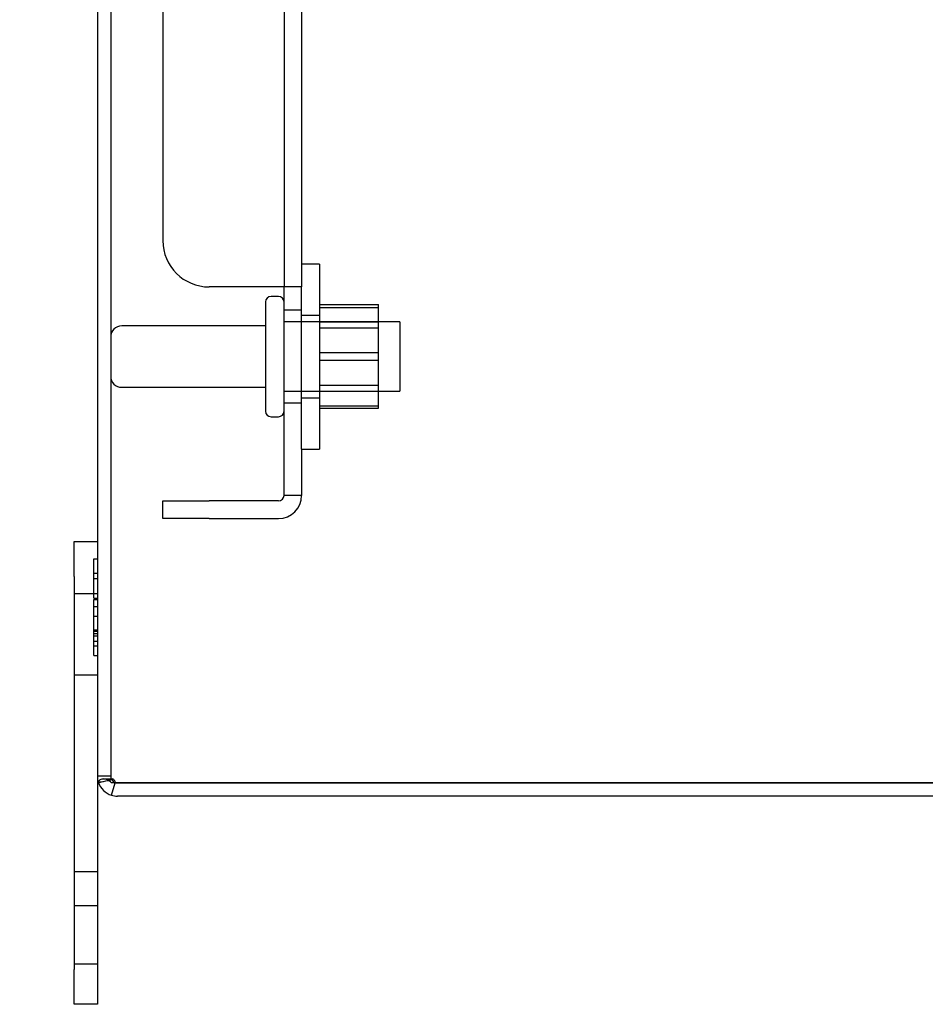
# Model space of a CAD drawing. Header units: inches. Extents: x 1 to 240, y -1 to 159.
# Tile 18 of 77: x 14.48 to 19.37, y 64.05 to 69.37. Entities that reach past the tile are written whole.
import ezdxf
from ezdxf.enums import TextEntityAlignment as Align
from ezdxf.lldxf.tags import DXFTag

# ---------------------------------------------------------------- set-up
doc = ezdxf.new("R2010")
doc.units = ezdxf.units.IN
doc.header["$MEASUREMENT"] = 0
for name, color, linetype in [('COM42189', 7, 'Continuous'), ('COM70726-3', 7, 'Continuous'), ('Default', 7, 'Continuous'), ('FET07720', 7, 'Continuous'), ('NTS166105', 7, 'Continuous'), ('STD26089', 7, 'Continuous'), ('WAF25059', 7, 'Continuous')]:
    doc.layers.add(name, color=color, linetype=linetype)
doc.styles.add('SEACAD_Times_New_Roman', font='times.ttf')
tags = doc.linetypes.add('HIDDEN2', pattern=[0.1875, 0.125, -0.0625]).pattern_tags.tags
tags[6:7] = [DXFTag(74, 4), DXFTag(75, 0), DXFTag(340, '0'), DXFTag(46, 0.0), DXFTag(50, 0.0), DXFTag(44, 0.0), DXFTag(45, 0.0)]
tags[4:5] = [DXFTag(74, 4), DXFTag(75, 0), DXFTag(340, '0'), DXFTag(46, 0.0), DXFTag(50, 0.0), DXFTag(44, 0.0), DXFTag(45, 0.0)]
doc.dimstyles.new('HAMMOND_(STH_-_240x160)', dxfattribs={"dimtxt": 1, "dimasz": 1.25, "dimexe": 0.5, "dimexo": 0.5, "dimgap": 0.25, "dimtad": 0, "dimtih": 1, "dimtoh": 1, "dimlfac": 0.125, "dimzin": 0, "dimdsep": 46, "dimtxsty": 'SEACAD_Times_New_Roman', "dimblk1": '_SE_FILLED', "dimblk2": '_SE_FILLED', "dimsah": 1, "dimcen": 0.5, "dimadec": 0, "dimazin": 0, "dimtfac": 0.8, "dimtofl": 0, "dimtmove": 0, "dimatfit": 3, "dimfxl": 1, "dimtolj": 1, "dimtzin": 0, "dimarcsym": 0})

# ---------------------------------------------------------------- blocks, each defined once
blk = doc.blocks.new('SE6')
at = {"layer": 'COM42189', "color": 7, "linetype": 'HIDDEN2'}
for p, q in [((15.9052, 92.4185), (15.9052, 67.9216)), ((16.0002, 92.4185), (16.0002, 67.9216)), ((15.2502, 92.1685), (15.2502, 68.1716)), ((15.8752, 67.9216), (15.5002, 67.9216)), ((16.0002, 67.9216), (15.8752, 67.9216)), ((15.9052, 67.0451), (15.9052, 67.9216)), ((16.0002, 67.0451), (16.0002, 67.9216)), ((16.0002, 67.7951), (15.9052, 67.7951)), ((15.9052, 67.2951), (16.0002, 67.2951)), ((15.9052, 66.7951), (15.9052, 67.0451)), ((16.0002, 67.0451), (16.0002, 66.7951)), ((16.0002, 66.7951), (15.9052, 66.7951)), ((15.2502, 66.6701), (15.2502, 66.7651)), ((15.2502, 66.7651), (15.5002, 66.7651)), ((15.8752, 66.7651), (15.5002, 66.7651)), ((15.5002, 66.6701), (15.2502, 66.6701)), ((15.5002, 66.6701), (15.8752, 66.6701))]:
    blk.add_line(p, q, dxfattribs=at)
for centre, radius, start, end in [((15.5002, 68.1716), 0.25, 180, 270), ((15.8752, 66.7951), 0.125, 270, 0), ((15.8752, 66.7951), 0.03, 270, 0)]:
    blk.add_arc(centre, radius, start, end, dxfattribs=at)
at = {"layer": 'COM70726-3', "color": 7, "linetype": 'Continuous'}
for p, q in [((14.8962, 95.0621), (14.8962, 65.2781)), ((15.0042, 65.2422), (14.9724, 65.2422)), ((14.9724, 65.1748), (14.9931, 65.2421)), ((14.9931, 65.2421), (15.0042, 65.2421)), ((15.0042, 65.2422), (22.7549, 65.2422)), ((22.7549, 65.2421), (15.0042, 65.2421)), ((22.7549, 65.1701), (15.0042, 65.1701))]:
    blk.add_line(p, q, dxfattribs=at)
at = {"layer": 'COM70726-3', "color": 7, "linetype": 'HIDDEN2'}
for p, q in [((14.9682, 95.0621), (14.9682, 65.2781)), ((14.9682, 65.2781), (14.8962, 65.2781)), ((14.9786, 65.2625), (14.9277, 65.2625))]:
    blk.add_line(p, q, dxfattribs=at)
at = {"layer": 'COM70726-3', "color": 7, "linetype": 'Continuous'}
for centre, radius, start, end in [((15.0042, 65.2781), 0.108, 180, 198.1223), ((14.7788, 66.0394), 0.8042, 278.7792, 282.7493), ((14.7788, 66.037), 0.802, 278.8062, 282.7764), ((15.0042, 65.2781), 0.108, 198.1223, 252.8887), ((15.0042, 65.2781), 0.108, 252.8887, 270)]:
    blk.add_arc(centre, radius, start, end, dxfattribs=at)
at = {"layer": 'COM70726-3', "color": 7, "linetype": 'HIDDEN2'}
for centre, radius, start, end in [((14.7788, 66.0394), 0.8042, 278.7792, 280.4379), ((14.7788, 66.037), 0.802, 278.8062, 280.4589), ((14.7788, 66.037), 0.802, 282.7764, 284.0612), ((14.7788, 66.0394), 0.8042, 282.7493, 284.0193), ((15.0042, 65.2781), 0.036, 180, 211.8857), ((15.0042, 65.2781), 0.036, 211.8857, 252.1888), ((15.0042, 65.2781), 0.036, 252.1888, 270)]:
    blk.add_arc(centre, radius, start, end, dxfattribs=at)
at = {"layer": 'COM70726-3', "color": 7, "linetype": 'Continuous'}
blk.add_ellipse((15.0042, 65.2781), major_axis=(0.108, 0), ratio=0.996907, start_param=3.141593, end_param=3.457887, dxfattribs=at)
at = {"layer": 'COM70726-3', "color": 7, "linetype": 'HIDDEN2'}
for major_axis, start_param, end_param in [((0.036, 0), 3.141593, 3.698102), ((-0.036, 0), 1.259933, 1.570796)]:
    blk.add_ellipse((15.0042, 65.2781), major_axis=major_axis, ratio=0.996907, start_param=start_param, end_param=end_param, dxfattribs=at)
at = {"layer": 'COM70726-3', "color": 7, "linetype": 'Continuous'}
blk.add_open_spline([(14.9724, 65.2422), (14.9698, 65.2461), (14.9662, 65.2491), (14.9588, 65.2541), (14.9549, 65.2561), (14.9471, 65.2592), (14.9433, 65.2604), (14.9359, 65.262), (14.9323, 65.2625), (14.9222, 65.2627), (14.9162, 65.2614), (14.9093, 65.2572), (14.9073, 65.2555), (14.9039, 65.2509), (14.9025, 65.2481), (14.9015, 65.2446)], degree=3, knots=[0, 0, 0, 0, 0.125, 0.125, 0.25, 0.25, 0.375, 0.375, 0.5, 0.5, 0.75, 0.75, 0.875, 0.875, 1, 1, 1, 1], dxfattribs=at)
at = {"layer": 'COM70726-3', "color": 7, "linetype": 'HIDDEN2'}
blk.add_open_spline([(14.9932, 65.2439), (14.9924, 65.2468), (14.9914, 65.2496), (14.9887, 65.2548), (14.987, 65.2573), (14.9831, 65.2612), (14.9808, 65.2626), (14.9765, 65.2625), (14.9748, 65.2611), (14.9736, 65.2591)], degree=3, knots=[0, 0, 0, 0, 0.25, 0.25, 0.5, 0.5, 0.75, 0.75, 1, 1, 1, 1], dxfattribs=at)
at = {"layer": 'FET07720', "color": 7, "linetype": 'Continuous'}
for p, q in [((14.7712, 66.3576), (14.7712, 66.5451)), ((14.7712, 66.5451), (14.8962, 66.5451)), ((14.7712, 66.3576), (14.7712, 64.2326)), ((14.8962, 65.2781), (14.8962, 64.2326)), ((14.7712, 64.0451), (14.7712, 64.2326)), ((14.8962, 64.2326), (14.8962, 64.0451)), ((14.8962, 64.0451), (14.7712, 64.0451))]:
    blk.add_line(p, q, dxfattribs=at)
at = {"layer": 'FET07720', "color": 7, "linetype": 'HIDDEN2'}
for p, q in [((14.8762, 66.4521), (14.8962, 66.4521)), ((14.8762, 66.2398), (14.8762, 66.4521)), ((14.8762, 66.3744), (14.8962, 66.3744)), ((14.8762, 66.3457), (14.8962, 66.3457)), ((14.8962, 66.2638), (14.7712, 66.2638)), ((14.8762, 66.2398), (14.8962, 66.2398)), ((14.8762, 66.2326), (14.8962, 66.2326)), ((14.8762, 66.0622), (14.8762, 66.2326)), ((14.8762, 66.1938), (14.8962, 66.1938)), ((14.8762, 66.1424), (14.8962, 66.1424)), ((14.8762, 66.0685), (14.8962, 66.0685)), ((14.8762, 66.0622), (14.8962, 66.0622)), ((14.8762, 66.0482), (14.8762, 66.0622)), ((14.8762, 66.0482), (14.8962, 66.0482)), ((14.8762, 65.9826), (14.8762, 66.0482)), ((14.8762, 66.0365), (14.8962, 66.0365)), ((14.8762, 66.0078), (14.8962, 66.0078)), ((14.8762, 65.9302), (14.8762, 65.9826)), ((14.8762, 65.9826), (14.8962, 65.9826)), ((14.8762, 65.9302), (14.8962, 65.9302)), ((14.7712, 65.8263), (14.8962, 65.8263)), ((14.7712, 64.7631), (14.8962, 64.7631)), ((14.8962, 64.5763), (14.7712, 64.5763)), ((14.7712, 64.2638), (14.8962, 64.2638))]:
    blk.add_line(p, q, dxfattribs=at)
at = {"layer": 'NTS166105', "color": 7, "linetype": 'HIDDEN2'}
for p, q in [((16.0962, 67.826), (16.4162, 67.826)), ((16.0962, 67.8102), (16.4162, 67.8102)), ((16.4162, 67.8102), (16.4162, 67.826)), ((16.4162, 67.5252), (16.4162, 67.8102)), ((16.0962, 67.7326), (16.4162, 67.7326)), ((16.4162, 67.6987), (16.0962, 67.6987)), ((16.0962, 67.5672), (16.4162, 67.5672)), ((16.0962, 67.5252), (16.4162, 67.5252)), ((16.4162, 67.2664), (16.4162, 67.5252)), ((16.0962, 67.3914), (16.4162, 67.3914)), ((16.0962, 67.3576), (16.4162, 67.3576)), ((16.0962, 67.2794), (16.4162, 67.2794)), ((16.0962, 67.2664), (16.4162, 67.2664))]:
    blk.add_line(p, q, dxfattribs=at)
at = {"layer": 'STD26089', "color": 7, "linetype": 'HIDDEN2'}
for p, q in [((15.8052, 67.8401), (15.8052, 67.2501)), ((15.8752, 67.8701), (15.8352, 67.8701)), ((16.5302, 67.7326), (15.9052, 67.7326)), ((16.5302, 67.7326), (16.5302, 67.3576)), ((15.8052, 67.7111), (15.0282, 67.7111)), ((15.0282, 67.3791), (15.8052, 67.3791)), ((15.9052, 67.3576), (16.5302, 67.3576)), ((15.8352, 67.2201), (15.8752, 67.2201))]:
    blk.add_line(p, q, dxfattribs=at)
for centre, radius, start, end in [((15.8352, 67.8401), 0.03, 90, 180), ((15.8752, 67.8401), 0.03, 0, 90), ((15.0282, 67.6511), 0.06, 90, 180), ((15.0282, 67.4391), 0.06, 180, 270), ((15.8352, 67.2501), 0.03, 180, 270), ((15.8752, 67.2501), 0.03, 270, 0)]:
    blk.add_arc(centre, radius, start, end, dxfattribs=at)
at = {"layer": 'WAF25059', "color": 7, "linetype": 'HIDDEN2'}
for p, q in [((16.0962, 68.0451), (16.0002, 68.0451)), ((16.0962, 68.0451), (16.0962, 67.0451)), ((16.0962, 67.7676), (16.0002, 67.7676)), ((16.0002, 67.3226), (16.0962, 67.3226)), ((16.0002, 67.0451), (16.0962, 67.0451))]:
    blk.add_line(p, q, dxfattribs=at)
blk = doc.blocks.new('DMBLK2249')
at = {"layer": 'Default', "linetype": 'Continuous'}
for points in [[(11.0959, 95.0451), (11.5126, 95.0451), (11.3042, 96.2951)], [(11.0959, 65.2951), (11.3042, 64.0451), (11.5126, 65.2951)]]:
    blk.add_hatch(color=7, dxfattribs=at).paths.add_polyline_path(points)
at = {"layer": 'Default', "color": 7, "linetype": 'Continuous'}
for p, q in [((14.2712, 96.2951), (10.8042, 96.2951)), ((11.3042, 81.0201), (11.3042, 96.2951)), ((11.3042, 64.0451), (11.3042, 79.6701)), ((14.2712, 64.0451), (10.8042, 64.0451))]:
    blk.add_line(p, q, dxfattribs=at)
at = {"layer": 'Default', "color": 7, "linetype": 'Continuous', "style": 'SEACAD_Times_New_Roman'}
blk.add_text('32.25', height=1, dxfattribs=at).set_placement((9.5981, 80.6701), align=Align.TOP_LEFT)
blk = doc.blocks.new('_SE_FILLED')
at = {"color": 0}
blk.add_line((0, 0), (-1, 0), dxfattribs=at)
blk.add_solid([(0, 0), (-1, -0.1665), (-1, 0.1665), (0, 0)], dxfattribs=at)

msp = doc.modelspace()

# ---------------------------------------------------------------- block references
at = {"layer": 'Default'}
msp.add_blockref('SE6', (0, 0), dxfattribs=at)

# ---------------------------------------------------------------- dimensions: what is measured, and where the dimension line sits
at = {"layer": 'Default', "color": 7, "linetype": 'Continuous'}
dim = msp.add_linear_dim(base=(11.3042, 64.0451), p1=(14.7712, 64.0451), p2=(14.7712, 96.2951), angle=90, text='\\A1;<>', dimstyle='HAMMOND_(STH_-_240x160)', override={"dimlfac": 1}, dxfattribs=at)
dim.commit()
dim.dimension.update_dxf_attribs({"geometry": 'DMBLK2249', "text_midpoint": (11.3042, 80.1701), "dimtype": 161})

doc.saveas('drawing.dxf')
